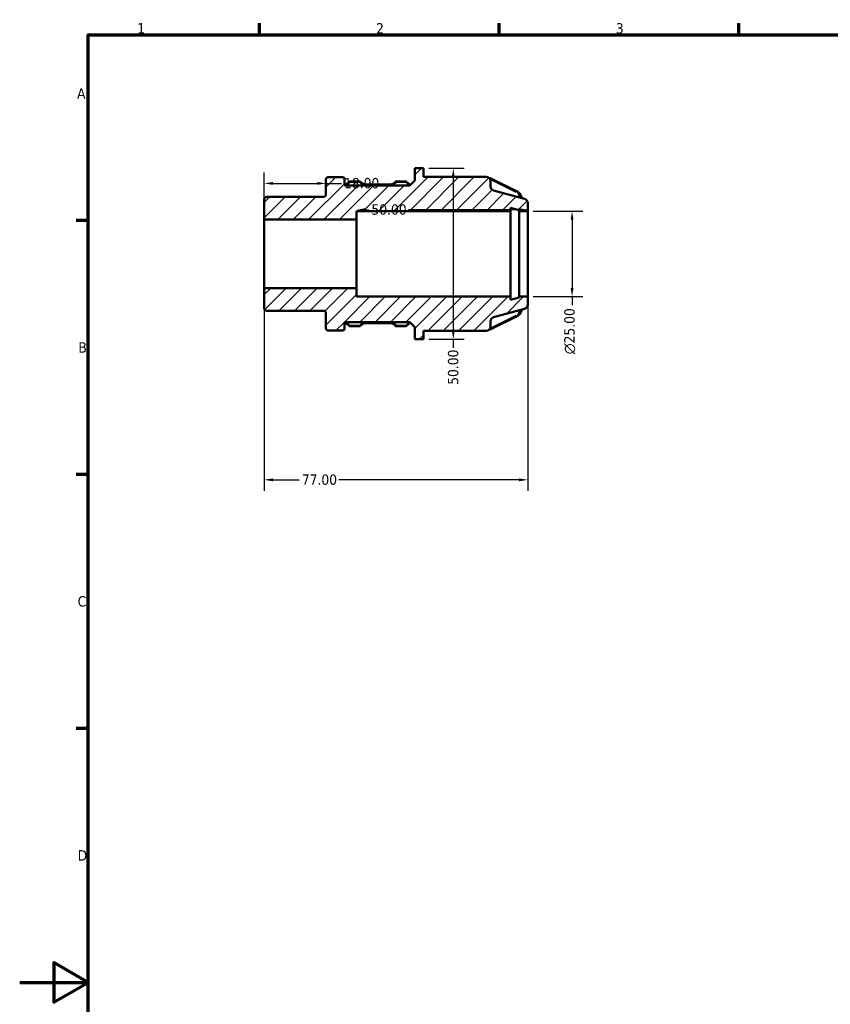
# Model space of a CAD drawing. Header units: millimetres. Extents: x 0 to 903, y 0 to 594.
# Tile 4 of 9: x 0 to 237, y 291 to 578. Entities that reach past the tile are written whole.
import ezdxf

# ---------------------------------------------------------------- set-up
doc = ezdxf.new("R2010")
doc.units = ezdxf.units.MM
for name, color, linetype, lineweight in [('Border (ANSI)', 7, 'Continuous', 70), ('Dimension (ANSI)', 7, 'Continuous', 25), ('Hatch (ANSI)', 7, 'Continuous', 18), ('Visible (ANSI)', 7, 'Continuous', 50), ('Visible Narrow (ANSI)', 7, 'Continuous', 35)]:
    doc.layers.add(name, color=color, linetype=linetype, lineweight=lineweight)
doc.styles.add('Note Text (ANSI)', font='tahoma.ttf')
doc.dimstyles.new('Default - mm (ANSI)', dxfattribs={"dimtxt": 3.048, "dimasz": 2.5, "dimexe": 3.175, "dimexo": 1.6002, "dimgap": 0.8, "dimtad": 0, "dimtoh": 1, "dimrnd": 1e-08, "dimzin": 4, "dimdsep": 46, "dimtxsty": 'Note Text (ANSI)', "dimcen": 0.09, "dimdle": 10, "dimclrd": 256, "dimclre": 256, "dimclrt": 256, "dimadec": 1, "dimazin": 1, "dimtfac": 1, "dimtofl": 0, "dimtmove": 0, "dimatfit": 3, "dimfxl": 1, "dimtolj": 1, "dimtzin": 4, "dimlwd": -1, "dimlwe": -1, "dimarcsym": 0})

# ---------------------------------------------------------------- blocks, each defined once
blk = doc.blocks.new('Borders Default Border')
at = {"layer": 'Border (ANSI)'}
for p, q in [((70.08, 574), (70.08, 577.45)), ((140.17, 574), (140.17, 577.45)), ((210.25, 574), (210.25, 577.45)), ((20, 519.75), (16.55, 519.75)), ((20, 445.5), (16.55, 445.5)), ((20, 371.25), (16.55, 371.25))]:
    blk.add_line(p, q, dxfattribs=at)
at = {"layer": 'Border (ANSI)', "flags": 128}
for points in [[(20, 20), (20, 574), (821, 574), (821, 20), (20, 20)], [(0, 297), (20, 297), (10, 302.77), (10, 291.23), (20, 297)]]:
    blk.add_lwpolyline(points, dxfattribs=at)
at = {"layer": 'Border (ANSI)', "char_height": 3.05, "attachment_point": 7, "style": 'Note Text (ANSI)'}
for s, insert in [('1', (34.35, 574.4)), ('2', (104.2, 574.4)), ('3', (174.26, 574.34)), ('A', (16.78, 555.35)), ('B', (17.15, 481.1)), ('C', (16.95, 406.8)), ('D', (16.96, 332.6))]:
    blk.add_mtext(s, dxfattribs=dict(at, insert=insert))
blk = doc.blocks.new('*D7')
at = {"layer": 'Defpoints', "color": 0, "transparency": 16777216}
for p in [(89.5, 530.59), (89.5, 529.53), (71.5, 520)]:
    blk.add_point(p, dxfattribs=at)
at = {"layer": 'Dimension (ANSI)', "transparency": 16777216}
for p, q in [((71.5, 521.6), (71.5, 533.77)), ((74, 530.59), (87, 530.59)), ((89.5, 530.59), (94.02, 530.59))]:
    blk.add_line(p, q, dxfattribs=at)
for points in [[(74, 531.01), (74, 530.18), (71.5, 530.59)], [(87, 531.01), (87, 530.18), (89.5, 530.59)]]:
    blk.add_solid(points, dxfattribs=at)
at = {"layer": 'Dimension (ANSI)', "transparency": 16777216, "insert": (94.82, 532.19), "char_height": 3.048, "attachment_point": 1, "style": 'Note Text (ANSI)'}
blk.add_mtext('\\A1;18.00', dxfattribs=at)
blk = doc.blocks.new('*D8')
at = {"layer": 'Defpoints', "color": 0, "transparency": 16777216}
for p in [(148.5, 522.5), (148.5, 497.5), (161.47, 497.5)]:
    blk.add_point(p, dxfattribs=at)
at = {"layer": 'Dimension (ANSI)', "transparency": 16777216}
for p, q in [((150.1, 522.5), (164.64, 522.5)), ((161.47, 520), (161.47, 500)), ((150.1, 497.5), (164.64, 497.5)), ((161.47, 497.5), (161.47, 495))]:
    blk.add_line(p, q, dxfattribs=at)
for points in [[(161.05, 520), (161.88, 520), (161.47, 522.5)], [(161.05, 500), (161.88, 500), (161.47, 497.5)]]:
    blk.add_solid(points, dxfattribs=at)
at = {"layer": 'Dimension (ANSI)', "transparency": 16777216, "insert": (159.17, 480.65), "char_height": 3.048, "attachment_point": 1, "rotation": 90, "style": 'Note Text (ANSI)'}
blk.add_mtext('\\A1;\\fAIGDT|b0|i0;\\H3.0480;\\ln\\fTahoma|b0|i0;\\H3.0480;25.00', dxfattribs=at)
blk = doc.blocks.new('*D9')
at = {"layer": 'Defpoints', "color": 0, "transparency": 16777216}
for p in [(71.5, 500), (148.5, 497.5), (71.5, 443.93)]:
    blk.add_point(p, dxfattribs=at)
at = {"layer": 'Dimension (ANSI)', "transparency": 16777216}
for p, q in [((71.5, 498.4), (71.5, 440.75)), ((148.5, 495.9), (148.5, 440.75)), ((74, 443.93), (81.67, 443.93)), ((146, 443.93), (93.32, 443.93))]:
    blk.add_line(p, q, dxfattribs=at)
for points in [[(74, 444.34), (74, 443.51), (71.5, 443.93)], [(146, 444.34), (146, 443.51), (148.5, 443.93)]]:
    blk.add_solid(points, dxfattribs=at)
at = {"layer": 'Dimension (ANSI)', "transparency": 16777216, "insert": (82.47, 445.51), "char_height": 3.048, "attachment_point": 1, "style": 'Note Text (ANSI)'}
blk.add_mtext('\\A1;77.00', dxfattribs=at)
blk = doc.blocks.new('*D10')
at = {"layer": 'Defpoints', "color": 0, "transparency": 16777216}
for p in [(118, 535), (118, 485), (126.75, 485)]:
    blk.add_point(p, dxfattribs=at)
at = {"layer": 'Dimension (ANSI)', "transparency": 16777216}
for p, q in [((119.6, 535), (129.92, 535)), ((126.75, 532.5), (126.75, 487.5)), ((119.6, 485), (129.92, 485)), ((126.75, 485), (126.75, 482.5))]:
    blk.add_line(p, q, dxfattribs=at)
for points in [[(126.33, 532.5), (127.16, 532.5), (126.75, 535)], [(126.33, 487.5), (127.16, 487.5), (126.75, 485)]]:
    blk.add_solid(points, dxfattribs=at)
at = {"layer": 'Dimension (ANSI)', "transparency": 16777216, "insert": (125.16, 471.7), "char_height": 3.048, "attachment_point": 1, "rotation": 90, "style": 'Note Text (ANSI)'}
blk.add_mtext('\\A1;50.00', dxfattribs=at)
blk = doc.blocks.new('*D11')
at = {"layer": 'Defpoints', "color": 0, "transparency": 16777216}
for p in [(98.5, 522.9), (98.5, 510), (148.5, 510)]:
    blk.add_point(p, dxfattribs=at)
at = {"layer": 'Dimension (ANSI)', "transparency": 16777216}
for p, q in [((101, 522.9), (102.01, 522.9)), ((146, 522.9), (113.61, 522.9))]:
    blk.add_line(p, q, dxfattribs=at)
for points in [[(101, 523.32), (101, 522.49), (98.5, 522.9)], [(146, 523.32), (146, 522.49), (148.5, 522.9)]]:
    blk.add_solid(points, dxfattribs=at)
at = {"layer": 'Dimension (ANSI)', "transparency": 16777216, "insert": (102.81, 524.49), "char_height": 3.048, "attachment_point": 1, "style": 'Note Text (ANSI)'}
blk.add_mtext('\\A1;50.00', dxfattribs=at)

msp = doc.modelspace()

# ---------------------------------------------------------------- hatches: boundary and pattern name
at = {"layer": 'Hatch (ANSI)'}
h = msp.add_hatch(dxfattribs=at)
h.set_pattern_fill('ANSI31', color=256, scale=25.4, style=0)
h.set_pattern_definition([(45, (0, 0), (-2.245064, 2.245064), [])])
edge = h.paths.add_edge_path()
edge.add_ellipse((72.248, 494.125), major_axis=(-0.75, 0), ratio=1, start_angle=0, end_angle=90)
edge.add_line((72.248, 493.375), (88.748, 493.375))
edge.add_ellipse((88.748, 492.625), major_axis=(0, 0.75), ratio=1, start_angle=270, end_angle=360, ccw=False)
edge.add_line((89.498, 492.625), (89.498, 488.307))
edge.add_ellipse((90.248, 488.307), major_axis=(-0.75, 0), ratio=1, start_angle=0, end_angle=90)
edge.add_line((90.248, 487.557), (94.398, 487.557))
edge.add_ellipse((94.398, 488.057), major_axis=(0, -0.5), ratio=1, start_angle=0, end_angle=90)
edge.add_line((94.898, 488.057), (94.898, 490.051))
edge.add_line((94.898, 490.051), (113.998, 490.051))
edge.add_line((113.998, 490.051), (115.498, 488.551))
edge.add_line((115.498, 488.551), (115.498, 485))
edge.add_line((115.498, 485), (117.998, 485))
edge.add_line((117.998, 485), (117.998, 487.5))
edge.add_line((117.998, 487.5), (136.358, 487.5))
edge.add_ellipse((136.358, 488.75), major_axis=(0, -1.25), ratio=1, start_angle=0, end_angle=90)
edge.add_line((137.608, 488.75), (137.608, 490.291))
edge.add_ellipse((138.858, 490.291), major_axis=(-1.25, 0), ratio=1, start_angle=285, end_angle=360, ccw=False)
edge.add_line((138.535, 491.498), (147.572, 493.92))
edge.add_ellipse((147.248, 495.127), major_axis=(0.324, -1.207), ratio=1, start_angle=0, end_angle=75)
edge.add_line((148.498, 495.127), (148.498, 497.5))
edge.add_line((148.498, 497.5), (145.998, 497.5))
edge.add_line((145.998, 497.5), (145.998, 497.25))
edge.add_line((145.998, 497.25), (143.498, 496.58))
edge.add_line((143.498, 496.58), (143.498, 497.5))
edge.add_line((143.498, 497.5), (98.498, 497.5))
edge.add_line((98.498, 497.5), (98.498, 500))
edge.add_line((98.498, 500), (71.498, 500))
edge.add_line((71.498, 500), (71.498, 494.125))
edge = h.paths.add_edge_path()
edge.add_ellipse((72.248, 525.875), major_axis=(0, 0.75), ratio=1, start_angle=0, end_angle=90)
edge.add_line((71.498, 525.875), (71.498, 520))
edge.add_line((71.498, 520), (98.498, 520))
edge.add_line((98.498, 520), (98.498, 522.5))
edge.add_line((98.498, 522.5), (143.498, 522.5))
edge.add_line((143.498, 522.5), (143.498, 523.42))
edge.add_line((143.498, 523.42), (145.998, 522.75))
edge.add_line((145.998, 522.75), (145.998, 522.5))
edge.add_line((145.998, 522.5), (148.498, 522.5))
edge.add_line((148.498, 522.5), (148.498, 524.873))
edge.add_ellipse((147.248, 524.873), major_axis=(1.25, 0), ratio=1, start_angle=0, end_angle=75)
edge.add_line((147.572, 526.08), (138.535, 528.502))
edge.add_ellipse((138.858, 529.709), major_axis=(-0.324, -1.207), ratio=1, start_angle=285, end_angle=360, ccw=False)
edge.add_line((137.608, 529.709), (137.608, 531.25))
edge.add_ellipse((136.358, 531.25), major_axis=(1.25, 0), ratio=1, start_angle=0, end_angle=90)
edge.add_line((136.358, 532.5), (117.998, 532.5))
edge.add_line((117.998, 532.5), (117.998, 535))
edge.add_line((117.998, 535), (115.498, 535))
edge.add_line((115.498, 535), (115.498, 531.449))
edge.add_line((115.498, 531.449), (113.998, 529.949))
edge.add_line((113.998, 529.949), (94.898, 529.949))
edge.add_line((94.898, 529.949), (94.898, 531.943))
edge.add_ellipse((94.398, 531.943), major_axis=(0.5, 0), ratio=1, start_angle=0, end_angle=90)
edge.add_line((94.398, 532.443), (90.248, 532.443))
edge.add_ellipse((90.248, 531.693), major_axis=(0, 0.75), ratio=1, start_angle=0, end_angle=90)
edge.add_line((89.498, 531.693), (89.498, 527.374))
edge.add_ellipse((88.748, 527.374), major_axis=(0.75, 0), ratio=1, start_angle=270, end_angle=360, ccw=False)
edge.add_line((88.748, 526.625), (72.248, 526.625))

# ---------------------------------------------------------------- linework, layer by layer
at = {"layer": 'Visible (ANSI)'}
for p, q in [((117.998, 535), (115.498, 535)), ((115.498, 535), (115.498, 531.449)), ((117.998, 532.5), (117.998, 535)), ((89.498, 531.693), (89.498, 527.374)), ((94.398, 532.443), (90.248, 532.443)), ((94.898, 529.949), (94.898, 531.943)), ((113.998, 529.949), (94.898, 529.949)), ((96.205, 530.992), (95.001, 529.949)), ((99.191, 531.177), (96.709, 531.177)), ((100.256, 530.506), (99.695, 530.992)), ((108.591, 530.311), (100.812, 530.311)), ((109.708, 530.992), (109.147, 530.506)), ((112.694, 531.177), (110.212, 531.177)), ((114.185, 530.137), (113.198, 530.992)), ((115.498, 531.449), (113.998, 529.949)), ((136.358, 532.5), (117.998, 532.5)), ((137.407, 532.093), (137.282, 532.093)), ((137.608, 529.709), (137.608, 531.25)), ((145.769, 528.004), (137.756, 532.011)), ((147.572, 526.08), (138.535, 528.502)), ((146.868, 526.269), (146.085, 527.702)), ((71.498, 525.875), (71.498, 520)), ((88.748, 526.625), (72.248, 526.625)), ((148.498, 522.5), (148.498, 524.873)), ((98.498, 520), (98.498, 522.5)), ((98.498, 522.5), (143.498, 522.5)), ((143.498, 522.5), (143.498, 523.42)), ((143.498, 523.42), (145.998, 522.75)), ((143.498, 497.5), (143.498, 522.5)), ((145.998, 522.75), (145.998, 522.5)), ((145.998, 522.5), (148.498, 522.5)), ((145.998, 497.5), (145.998, 522.5)), ((148.498, 497.5), (148.498, 522.5)), ((71.498, 520), (98.498, 520)), ((71.498, 500), (71.498, 520)), ((98.498, 500), (98.498, 520)), ((98.498, 500), (71.498, 500)), ((71.498, 500), (71.498, 494.125)), ((98.498, 497.5), (98.498, 500)), ((143.498, 497.5), (98.498, 497.5)), ((143.498, 496.58), (143.498, 497.5)), ((145.998, 497.25), (143.498, 496.58)), ((148.498, 497.5), (145.998, 497.5)), ((145.998, 497.5), (145.998, 497.25)), ((148.498, 495.127), (148.498, 497.5)), ((72.248, 493.375), (88.748, 493.375)), ((89.498, 492.625), (89.498, 488.307)), ((138.535, 491.498), (147.572, 493.92)), ((146.085, 492.298), (146.868, 493.731)), ((94.898, 488.057), (94.898, 490.051)), ((94.898, 490.051), (113.998, 490.051)), ((95.001, 490.051), (96.205, 489.008)), ((99.695, 489.008), (100.256, 489.494)), ((100.812, 489.689), (108.591, 489.689)), ((109.147, 489.494), (109.708, 489.008)), ((113.198, 489.008), (114.185, 489.863)), ((113.998, 490.051), (115.498, 488.551)), ((137.608, 488.75), (137.608, 490.291)), ((137.756, 487.989), (145.769, 491.996)), ((90.248, 487.557), (94.398, 487.557)), ((96.709, 488.823), (99.191, 488.823)), ((110.212, 488.823), (112.694, 488.823)), ((115.498, 488.551), (115.498, 485)), ((117.998, 485), (117.998, 487.5)), ((117.998, 487.5), (136.358, 487.5)), ((137.282, 487.907), (137.407, 487.907)), ((115.498, 485), (117.998, 485))]:
    msp.add_line(p, q, dxfattribs=at)
for centre, radius, start, end in [((90.248, 531.693), 0.75, 90, 180), ((94.398, 531.943), 0.5, 0, 90), ((136.358, 531.25), 1.25, 0, 90), ((138.858, 529.709), 1.25, 180, 255), ((88.748, 527.374), 0.75, 270, 0), ((72.248, 525.875), 0.75, 90, 180), ((147.248, 524.873), 1.25, 0, 75), ((72.248, 494.125), 0.75, 180, 270), ((88.748, 492.625), 0.75, 0, 90), ((147.248, 495.127), 1.25, 285, 0), ((138.858, 490.291), 1.25, 105, 180), ((90.248, 488.307), 0.75, 180, 270), ((94.398, 488.057), 0.5, 270, 0), ((136.358, 488.75), 1.25, 270, 0)]:
    msp.add_arc(centre, radius, start, end, dxfattribs=at)
for points, knots in [([(96.205, 530.992), (96.234, 531.017), (96.264, 531.039), (96.327, 531.079), (96.36, 531.096), (96.427, 531.126), (96.461, 531.138), (96.531, 531.158), (96.566, 531.165), (96.637, 531.175), (96.673, 531.177), (96.709, 531.177)], [3.92699082, 3.92699082, 3.92699082, 3.92699082, 4.08407045, 4.08407045, 4.24115008, 4.24115008, 4.39822972, 4.39822972, 4.55530935, 4.55530935, 4.71238898, 4.71238898, 4.71238898, 4.71238898]), ([(99.191, 531.177), (99.226, 531.177), (99.262, 531.175), (99.333, 531.165), (99.369, 531.158), (99.438, 531.138), (99.473, 531.126), (99.54, 531.096), (99.572, 531.079), (99.636, 531.039), (99.666, 531.017), (99.695, 530.992)], [4.71238898, 4.71238898, 4.71238898, 4.71238898, 4.86946861, 4.86946861, 5.02654825, 5.02654825, 5.18362788, 5.18362788, 5.34070751, 5.34070751, 5.49778714, 5.49778714, 5.49778714, 5.49778714]), ([(100.256, 530.506), (100.282, 530.483), (100.312, 530.461), (100.376, 530.421), (100.41, 530.403), (100.483, 530.371), (100.521, 530.357), (100.601, 530.334), (100.642, 530.326), (100.727, 530.314), (100.769, 530.311), (100.812, 530.311)], [3.92699082, 3.92699082, 3.92699082, 3.92699082, 4.08407045, 4.08407045, 4.24115008, 4.24115008, 4.39822972, 4.39822972, 4.55530935, 4.55530935, 4.71238898, 4.71238898, 4.71238898, 4.71238898]), ([(108.591, 530.311), (108.634, 530.311), (108.676, 530.314), (108.76, 530.326), (108.802, 530.334), (108.881, 530.357), (108.92, 530.371), (108.993, 530.403), (109.027, 530.421), (109.091, 530.461), (109.121, 530.483), (109.147, 530.506)], [4.71238898, 4.71238898, 4.71238898, 4.71238898, 4.86946861, 4.86946861, 5.02654825, 5.02654825, 5.18362788, 5.18362788, 5.34070751, 5.34070751, 5.49778714, 5.49778714, 5.49778714, 5.49778714]), ([(109.708, 530.992), (109.737, 531.017), (109.767, 531.039), (109.83, 531.079), (109.863, 531.096), (109.93, 531.126), (109.965, 531.138), (110.034, 531.158), (110.069, 531.165), (110.141, 531.175), (110.176, 531.177), (110.212, 531.177)], [3.92699082, 3.92699082, 3.92699082, 3.92699082, 4.08407045, 4.08407045, 4.24115008, 4.24115008, 4.39822972, 4.39822972, 4.55530935, 4.55530935, 4.71238898, 4.71238898, 4.71238898, 4.71238898]), ([(112.694, 531.177), (112.73, 531.177), (112.765, 531.175), (112.836, 531.165), (112.872, 531.158), (112.941, 531.138), (112.976, 531.126), (113.043, 531.096), (113.076, 531.079), (113.139, 531.039), (113.169, 531.017), (113.198, 530.992)], [4.71238898, 4.71238898, 4.71238898, 4.71238898, 4.86946861, 4.86946861, 5.02654825, 5.02654825, 5.18362788, 5.18362788, 5.34070751, 5.34070751, 5.49778714, 5.49778714, 5.49778714, 5.49778714]), ([(137.407, 532.093), (137.431, 532.093), (137.455, 532.092), (137.503, 532.087), (137.526, 532.084), (137.573, 532.075), (137.597, 532.07), (137.643, 532.057), (137.666, 532.049), (137.712, 532.032), (137.734, 532.022), (137.756, 532.011)], [4.71238898, 4.71238898, 4.71238898, 4.71238898, 4.81710874, 4.81710874, 4.92182849, 4.92182849, 5.02654825, 5.02654825, 5.131268, 5.131268, 5.23598776, 5.23598776, 5.23598776, 5.23598776]), ([(145.769, 528.004), (145.794, 527.992), (145.819, 527.977), (145.868, 527.946), (145.891, 527.929), (145.936, 527.891), (145.958, 527.871), (145.999, 527.827), (146.018, 527.804), (146.054, 527.755), (146.07, 527.729), (146.085, 527.702)], [5.23598776, 5.23598776, 5.23598776, 5.23598776, 5.35703121, 5.35703121, 5.47807467, 5.47807467, 5.59911813, 5.59911813, 5.72016159, 5.72016159, 5.84120505, 5.84120505, 5.84120505, 5.84120505]), ([(146.085, 492.298), (146.07, 492.271), (146.054, 492.245), (146.018, 492.196), (145.999, 492.173), (145.958, 492.129), (145.936, 492.109), (145.891, 492.071), (145.868, 492.054), (145.819, 492.023), (145.794, 492.008), (145.769, 491.996)], [0.44198026, 0.44198026, 0.44198026, 0.44198026, 0.56302372, 0.56302372, 0.68406718, 0.68406718, 0.80511063, 0.80511063, 0.92615409, 0.92615409, 1.04719755, 1.04719755, 1.04719755, 1.04719755]), ([(100.812, 489.689), (100.769, 489.689), (100.727, 489.686), (100.642, 489.674), (100.601, 489.666), (100.521, 489.643), (100.483, 489.629), (100.41, 489.597), (100.376, 489.579), (100.312, 489.539), (100.282, 489.517), (100.256, 489.494)], [1.57079633, 1.57079633, 1.57079633, 1.57079633, 1.72787596, 1.72787596, 1.88495559, 1.88495559, 2.04203522, 2.04203522, 2.19911486, 2.19911486, 2.35619449, 2.35619449, 2.35619449, 2.35619449]), ([(109.147, 489.494), (109.121, 489.517), (109.091, 489.539), (109.027, 489.579), (108.993, 489.597), (108.92, 489.629), (108.881, 489.643), (108.802, 489.666), (108.76, 489.674), (108.676, 489.686), (108.634, 489.689), (108.591, 489.689)], [0.78539816, 0.78539816, 0.78539816, 0.78539816, 0.9424778, 0.9424778, 1.09955743, 1.09955743, 1.25663706, 1.25663706, 1.41371669, 1.41371669, 1.57079633, 1.57079633, 1.57079633, 1.57079633]), ([(96.709, 488.823), (96.673, 488.823), (96.637, 488.825), (96.566, 488.835), (96.531, 488.842), (96.461, 488.862), (96.427, 488.874), (96.36, 488.904), (96.327, 488.921), (96.264, 488.961), (96.234, 488.983), (96.205, 489.008)], [1.57079633, 1.57079633, 1.57079633, 1.57079633, 1.72787596, 1.72787596, 1.88495559, 1.88495559, 2.04203522, 2.04203522, 2.19911486, 2.19911486, 2.35619449, 2.35619449, 2.35619449, 2.35619449]), ([(99.695, 489.008), (99.666, 488.983), (99.636, 488.961), (99.572, 488.921), (99.54, 488.904), (99.473, 488.874), (99.438, 488.862), (99.369, 488.842), (99.333, 488.835), (99.262, 488.825), (99.226, 488.823), (99.191, 488.823)], [0.78539816, 0.78539816, 0.78539816, 0.78539816, 0.9424778, 0.9424778, 1.09955743, 1.09955743, 1.25663706, 1.25663706, 1.41371669, 1.41371669, 1.57079633, 1.57079633, 1.57079633, 1.57079633]), ([(110.212, 488.823), (110.176, 488.823), (110.141, 488.825), (110.069, 488.835), (110.034, 488.842), (109.965, 488.862), (109.93, 488.874), (109.863, 488.904), (109.83, 488.921), (109.767, 488.961), (109.737, 488.983), (109.708, 489.008)], [1.57079633, 1.57079633, 1.57079633, 1.57079633, 1.72787596, 1.72787596, 1.88495559, 1.88495559, 2.04203522, 2.04203522, 2.19911486, 2.19911486, 2.35619449, 2.35619449, 2.35619449, 2.35619449]), ([(113.198, 489.008), (113.169, 488.983), (113.139, 488.961), (113.076, 488.921), (113.043, 488.904), (112.976, 488.874), (112.941, 488.862), (112.872, 488.842), (112.836, 488.835), (112.765, 488.825), (112.73, 488.823), (112.694, 488.823)], [0.78539816, 0.78539816, 0.78539816, 0.78539816, 0.9424778, 0.9424778, 1.09955743, 1.09955743, 1.25663706, 1.25663706, 1.41371669, 1.41371669, 1.57079633, 1.57079633, 1.57079633, 1.57079633]), ([(137.756, 487.989), (137.734, 487.978), (137.712, 487.968), (137.666, 487.951), (137.643, 487.943), (137.597, 487.93), (137.573, 487.925), (137.526, 487.916), (137.503, 487.913), (137.455, 487.908), (137.431, 487.907), (137.407, 487.907)], [1.04719755, 1.04719755, 1.04719755, 1.04719755, 1.15191731, 1.15191731, 1.25663706, 1.25663706, 1.36135682, 1.36135682, 1.46607657, 1.46607657, 1.57079633, 1.57079633, 1.57079633, 1.57079633])]:
    msp.add_open_spline(points, degree=3, knots=knots, dxfattribs=at)
at = {"layer": 'Visible Narrow (ANSI)'}
for p, q in [((95.529, 529.995), (96.479, 530.818)), ((96.709, 530.95), (96.709, 531.177)), ((96.833, 530.927), (99.067, 530.927)), ((99.191, 530.95), (99.191, 531.177)), ((99.396, 530.84), (99.9, 530.403)), ((100.812, 530.084), (100.812, 530.311)), ((101.201, 530.061), (108.202, 530.061)), ((108.591, 530.084), (108.591, 530.311)), ((109.503, 530.403), (110.007, 530.84)), ((110.212, 530.95), (110.212, 531.177)), ((110.336, 530.927), (112.57, 530.927)), ((112.694, 530.95), (112.694, 531.177)), ((112.923, 530.818), (113.874, 529.995)), ((137.407, 531.945), (137.407, 532.092)), ((137.933, 531.613), (145.145, 528.007)), ((145.682, 527.647), (146.325, 526.47)), ((146.325, 493.53), (145.682, 492.353)), ((96.479, 489.182), (95.529, 490.005)), ((99.9, 489.597), (99.396, 489.16)), ((100.812, 489.916), (100.812, 489.689)), ((108.202, 489.939), (101.201, 489.939)), ((108.591, 489.916), (108.591, 489.689)), ((110.007, 489.16), (109.503, 489.597)), ((113.874, 490.005), (112.923, 489.182)), ((145.145, 491.993), (137.933, 488.387)), ((96.709, 489.05), (96.709, 488.823)), ((99.067, 489.073), (96.833, 489.073)), ((99.191, 489.05), (99.191, 488.823)), ((110.212, 489.05), (110.212, 488.823)), ((112.57, 489.073), (110.336, 489.073)), ((112.694, 489.05), (112.694, 488.823)), ((137.407, 488.055), (137.407, 487.908))]:
    msp.add_line(p, q, dxfattribs=at)
for centre, major_axis, ratio, start_param, end_param in [((96.532, 530.614), (-0.327, 0.378), 0.3535534, 5.1591456, 6.2240253), ((96.709, 530.711), (0.25, 0), 0.8660254, 1.6100662, 2.3169246), ((99.191, 530.711), (0.25, 0), 0.8660254, 0.8246681, 1.5315264), ((99.368, 530.614), (0.327, 0.378), 0.3535534, 0.05916, 1.1240397), ((99.928, 530.128), (0.327, 0.378), 0.3535534, 0.05916, 1.1240397), ((100.812, 531.144), (1.25, 0), 0.8660254, 3.9662607, 4.6731191), ((108.591, 531.144), (1.25, 0), 0.8660254, 4.7516589, 5.4585172), ((109.475, 530.128), (-0.327, 0.378), 0.3535534, 5.1591456, 6.2240253), ((110.035, 530.614), (-0.327, 0.378), 0.3535534, 5.1591456, 6.2240253), ((110.212, 530.711), (0.25, 0), 0.8660254, 1.6100662, 2.3169246), ((112.694, 530.711), (0.25, 0), 0.8660254, 0.8246681, 1.5315264), ((112.871, 530.614), (0.327, 0.378), 0.3535534, 0.05916, 1.1240397), ((137.407, 531.626), (0.25, 0), 0.8660254, 1.0624258, 1.3365338), ((137.532, 531.564), (0.224, 0.447), 0.25, 0.0553574, 1.0517913), ((145.42, 527.62), (0.25, 0), 0.8660254, 0.4722411, 1.0169367), ((145.545, 527.557), (0.224, 0.447), 0.25, 0.0553574, 1.0517913), ((145.646, 527.462), (0.439, 0.24), 0.4519532, 0.0664345, 1.2622556), ((145.42, 492.38), (-0.25, 0), 0.8660254, 2.124656, 2.6693515), ((145.646, 492.538), (0.439, -0.24), 0.4519532, 5.0209297, 6.2167508), ((99.928, 489.872), (0.327, -0.378), 0.3535534, 5.1591456, 6.2240253), ((100.812, 488.856), (-1.25, 0), 0.8660254, 4.7516589, 5.4585172), ((108.591, 488.856), (-1.25, 0), 0.8660254, 3.9662607, 4.6731191), ((109.475, 489.872), (-0.327, -0.378), 0.3535534, 0.05916, 1.1240397), ((145.545, 492.443), (0.224, -0.447), 0.25, 5.231394, 6.2278279), ((96.532, 489.386), (-0.327, -0.378), 0.3535534, 0.05916, 1.1240397), ((96.709, 489.289), (-0.25, 0), 0.8660254, 0.8246681, 1.5315264), ((99.191, 489.289), (-0.25, 0), 0.8660254, 1.6100662, 2.3169246), ((99.368, 489.386), (0.327, -0.378), 0.3535534, 5.1591456, 6.2240253), ((110.035, 489.386), (-0.327, -0.378), 0.3535534, 0.05916, 1.1240397), ((110.212, 489.289), (-0.25, 0), 0.8660254, 0.8246681, 1.5315264), ((112.694, 489.289), (-0.25, 0), 0.8660254, 1.6100662, 2.3169246), ((112.871, 489.386), (0.327, -0.378), 0.3535534, 5.1591456, 6.2240253), ((137.407, 488.374), (-0.25, 0), 0.8660254, 1.8050588, 2.0791669), ((137.532, 488.436), (0.224, -0.447), 0.25, 5.231394, 6.2278279)]:
    msp.add_ellipse(centre, major_axis=major_axis, ratio=ratio, start_param=start_param, end_param=end_param, dxfattribs=at)

# ---------------------------------------------------------------- block references
msp.add_blockref('Borders Default Border', (0, 0))

# ---------------------------------------------------------------- dimensions: what is measured, and where the dimension line sits
at = {"layer": 'Dimension (ANSI)'}
for base, p1, p2, angle, override, picture, middle in [((89.498, 530.594), (71.498, 520), (89.498, 529.534), 180, {"dimtoh": 0, "dimdec": 2, "dimse2": 1, "dimtp": 0, "dimtm": 0, "dimtdec": 2, "dimatfit": 2}, '*D7', (99.712, 530.594)), ((126.748, 485), (117.998, 535), (117.998, 485), 90, {"dimtoh": 0, "dimdec": 2, "dimtp": 0, "dimtm": 0, "dimtdec": 2, "dimatfit": 2}, '*D10', (126.748, 476.7)), ((98.498, 522.902), (148.498, 510), (98.498, 510), 180, {"dimtoh": 0, "dimdec": 2, "dimse1": 1, "dimse2": 1, "dimtp": 0, "dimtm": 0, "dimtdec": 2, "dimatfit": 1}, '*D11', (107.807, 522.902)), ((71.498, 443.925), (148.498, 497.5), (71.498, 500), 180, {"dimtoh": 0, "dimdec": 2, "dimtp": 0, "dimtm": 0, "dimtdec": 2, "dimatfit": 1}, '*D9', (87.498, 443.925))]:
    dim = msp.add_linear_dim(base=base, p1=p1, p2=p2, angle=angle, dimstyle='Default - mm (ANSI)', override=override, dxfattribs=at)
    dim.commit()
    dim.dimension.update_dxf_attribs({"geometry": picture, "text_midpoint": middle, "dimtype": 160})
dim = msp.add_linear_dim(base=(161.466, 497.5), p1=(148.498, 522.5), p2=(148.498, 497.5), angle=90, text='\\fAIGDT|b0|i0;\\H3.0480;\\ln\\fTahoma|b0|i0;\\H3.0480;<>', dimstyle='Default - mm (ANSI)', override={"dimtoh": 0, "dimdec": 2, "dimtp": 0, "dimtm": 0, "dimtdec": 2, "dimatfit": 2}, dxfattribs=at)
dim.commit()
dim.dimension.update_dxf_attribs({"geometry": '*D8', "text_midpoint": (161.466, 487.427), "dimtype": 160})

doc.saveas('drawing.dxf')
